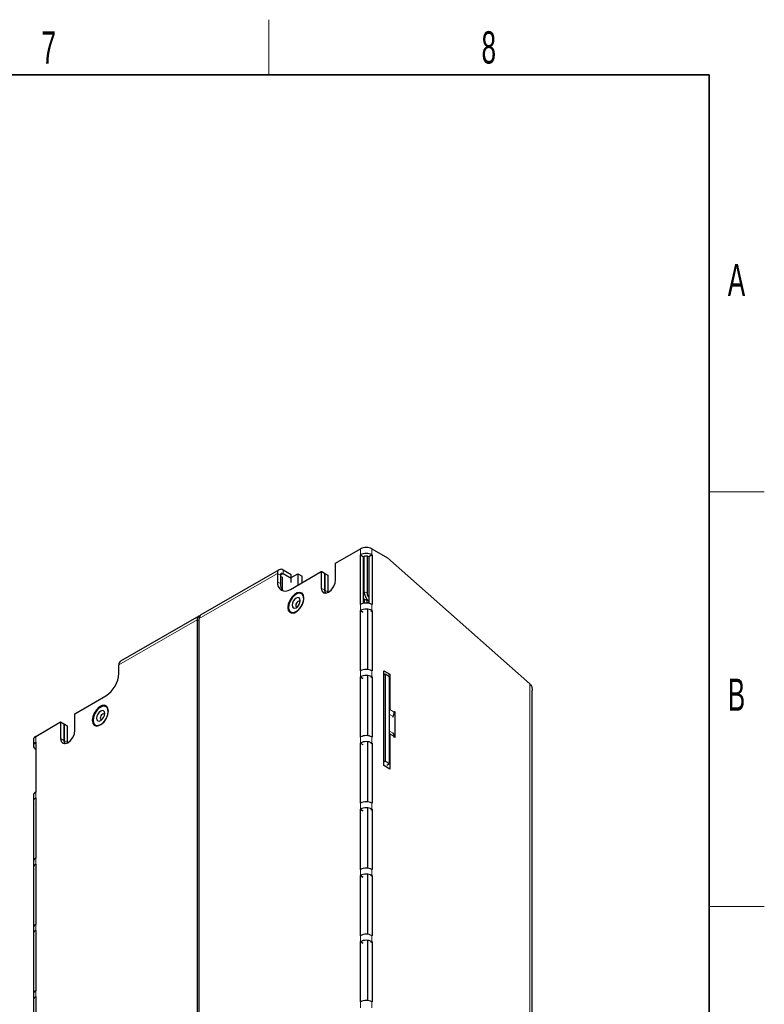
# Model space of a CAD drawing. Header units: millimetres. Extents: x 5 to 418, y 2 to 292.
# Tile 20 of 20: x 333 to 414, y 182 to 288. Entities that reach past the tile are written whole.
import ezdxf

# ---------------------------------------------------------------- set-up
doc = ezdxf.new("R2010")
doc.units = ezdxf.units.MM
doc.layers.add('SLD-0', color=7, linetype='Continuous')
doc.styles.add('SLDTEXTSTYLE0', font='TXT', dxfattribs={"width": 0.605})

msp = doc.modelspace()

# ---------------------------------------------------------------- linework, layer by layer
at = {"color": 7, "linetype": 'Continuous', "lineweight": 25}
for p, q in [((367.4826, 229.5114), (370.1839, 231.0708)), ((371.4285, 231.0708), (373.1257, 230.091)), ((370.1696, 230.4093), (370.1839, 230.4176)), ((370.1696, 225.0201), (370.1696, 230.4093)), ((370.1696, 230.4093), (370.509, 230.2134)), ((370.509, 230.2134), (370.5234, 230.2216)), ((370.509, 225.1474), (370.509, 230.2134)), ((370.5518, 230.2366), (370.5518, 226.4491)), ((370.8913, 230.284), (370.8913, 226.2532)), ((371.089, 230.2216), (371.1034, 230.2134)), ((371.4428, 230.4093), (371.1034, 230.2134)), ((371.1034, 230.2134), (371.1034, 225.1474)), ((371.4285, 230.4176), (371.4428, 230.4093)), ((371.4428, 230.4093), (371.4428, 225.0201)), ((373.1257, 230.091), (388.5689, 216.4399)), ((361.3434, 228.8125), (352.8581, 223.9141)), ((362.6601, 228.2628), (361.7833, 228.769)), ((367.4826, 227.715), (367.4826, 229.5114)), ((361.1611, 228.4096), (361.1611, 227.4951)), ((361.5005, 228.2137), (361.5005, 227.2992)), ((361.6704, 227.9852), (361.5005, 228.0833)), ((361.6704, 227.9852), (361.6704, 226.6211)), ((362.6601, 227.8709), (361.7833, 228.377)), ((362.5753, 226.6784), (365.927, 228.6133)), ((362.6601, 227.9687), (363.3676, 228.3771)), ((362.6601, 227.8709), (362.6601, 228.2628)), ((362.6601, 227.4134), (362.6601, 227.8709)), ((363.3676, 228.3771), (363.3676, 227.1358)), ((363.3676, 228.3771), (363.8485, 228.0995)), ((363.8485, 227.4134), (363.8485, 228.0995)), ((365.927, 228.6133), (365.927, 226.8169)), ((366.2664, 228.4174), (365.927, 228.6133)), ((366.2664, 228.4174), (366.2664, 226.621)), ((366.2664, 228.3845), (366.2951, 228.401)), ((366.2951, 228.401), (366.2951, 226.6047)), ((366.2951, 228.401), (366.6345, 228.2051)), ((366.6345, 228.2051), (366.6345, 226.4087)), ((366.6345, 226.4087), (366.6374, 226.3322)), ((370.509, 225.5754), (370.5799, 225.6163)), ((370.5799, 225.6163), (370.5799, 225.1601)), ((370.8628, 225.4531), (370.5799, 225.6163)), ((370.1839, 225.0284), (370.1696, 225.0201)), ((370.8628, 225.4531), (370.8628, 225.1762)), ((370.9476, 224.4895), (370.9476, 217.985)), ((371.4428, 225.0201), (371.4285, 225.0284)), ((352.6322, 223.7837), (344.1469, 218.8852)), ((352.4499, 223.3808), (352.4499, 114.6829)), ((352.6758, 114.8133), (352.6758, 223.5112)), ((370.1696, 224.3669), (370.1839, 224.3752)), ((370.1696, 217.8346), (370.1696, 224.3669)), ((370.1696, 224.3669), (370.4524, 224.2036)), ((371.4428, 224.3669), (371.3014, 224.2853)), ((371.4285, 224.3752), (371.4428, 224.3669)), ((371.4428, 224.3669), (371.4428, 217.8346)), ((343.9646, 217.5678), (343.9646, 218.4823)), ((370.1839, 217.8429), (370.1696, 217.8346)), ((370.1696, 217.1813), (370.1839, 217.1896)), ((370.1696, 210.649), (370.1696, 217.1813)), ((370.1696, 217.1813), (370.4524, 217.0181)), ((370.9476, 217.3039), (370.9476, 210.7995)), ((371.4428, 217.1813), (371.3014, 217.0997)), ((371.4428, 217.8346), (371.4285, 217.8429)), ((371.4285, 217.1896), (371.4428, 217.1813)), ((371.4428, 217.1813), (371.4428, 210.649)), ((372.7014, 217.8429), (373.352, 217.4673)), ((372.7014, 207.5544), (372.7014, 217.8429)), ((372.7014, 217.4346), (372.8429, 217.5162)), ((372.8429, 217.5162), (372.8429, 208.0444)), ((372.8429, 217.5162), (373.3237, 217.2386)), ((373.352, 217.4673), (373.2106, 217.3857)), ((373.3237, 207.7668), (373.3237, 217.2386)), ((373.352, 217.4673), (373.352, 213.6502)), ((339.1987, 213.1834), (342.5504, 215.1183)), ((388.8267, 119.7614), (388.8267, 215.7213)), ((339.1987, 211.387), (339.1987, 213.1834)), ((373.7055, 212.8223), (373.7314, 212.8807)), ((373.9177, 213.3847), (373.8467, 213.3437)), ((373.847, 213.4255), (373.9177, 213.3847)), ((373.847, 213.3645), (373.847, 213.4255)), ((373.9177, 213.3847), (373.9177, 210.6084)), ((334.9417, 210.7259), (337.6431, 212.2854)), ((337.6431, 212.2854), (337.6431, 210.489)), ((337.6431, 212.2854), (337.9825, 212.0894)), ((337.9825, 212.0894), (337.9825, 210.2931)), ((337.9825, 212.0566), (338.0108, 212.0729)), ((338.0108, 212.0729), (338.0108, 210.2765)), ((338.0108, 212.0729), (338.3502, 211.8769)), ((338.3502, 211.8769), (338.3502, 210.0806)), ((370.1839, 210.6573), (370.1696, 210.649)), ((371.4428, 210.649), (371.4285, 210.6573)), ((373.352, 210.996), (373.352, 207.1789)), ((373.7314, 211.0606), (373.7055, 211.0891)), ((373.847, 210.6492), (373.847, 210.7102)), ((373.9177, 210.6084), (373.847, 210.6492)), ((334.684, 210.3667), (334.684, 209.7135)), ((334.9417, 210.0727), (334.9561, 210.081)), ((334.9561, 210.081), (334.9561, 204.6918)), ((338.3502, 210.0806), (338.3531, 210.0041)), ((370.1696, 209.9958), (370.1839, 210.0041)), ((370.1696, 203.4635), (370.1696, 209.9958)), ((370.1696, 209.9958), (370.4524, 209.8325)), ((370.9476, 210.1184), (370.9476, 203.6139)), ((371.4428, 209.9958), (371.3014, 209.9141)), ((371.4285, 210.0041), (371.4428, 209.9958)), ((371.4428, 209.9958), (371.4428, 203.4635)), ((334.9561, 209.346), (334.9417, 209.3543)), ((372.8429, 208.0444), (372.7014, 207.9627)), ((373.352, 207.1789), (372.7014, 207.5544)), ((372.8429, 208.0444), (373.3237, 207.7668)), ((373.0409, 207.6035), (373.3237, 207.7668)), ((334.684, 204.3243), (334.684, 203.6711)), ((334.9561, 204.6918), (334.9417, 204.6835)), ((334.7438, 197.3227), (334.7438, 203.5894)), ((334.9417, 204.0303), (334.9561, 204.0386)), ((334.9561, 204.0386), (334.9561, 197.5062)), ((370.1839, 203.4717), (370.1696, 203.4635)), ((371.4428, 203.4635), (371.4285, 203.4717)), ((370.1696, 202.8102), (370.1839, 202.8185)), ((370.1696, 196.2779), (370.1696, 202.8102)), ((370.1696, 202.8102), (370.4524, 202.6469)), ((370.9476, 202.9328), (370.9476, 196.4284)), ((371.4428, 202.8102), (371.3014, 202.7286)), ((371.4285, 202.8185), (371.4428, 202.8102)), ((371.4428, 202.8102), (371.4428, 196.2779)), ((334.684, 197.1387), (334.684, 196.4855)), ((334.9561, 197.5062), (334.9417, 197.498)), ((334.9417, 196.8447), (334.9561, 196.853)), ((334.9561, 196.853), (334.9561, 190.3207)), ((334.7438, 190.1372), (334.7438, 196.4039)), ((370.1839, 196.2862), (370.1696, 196.2779)), ((370.1696, 195.6247), (370.1839, 195.6329)), ((370.1696, 189.0923), (370.1696, 195.6247)), ((370.1696, 195.6247), (370.4524, 195.4614)), ((370.9476, 195.7472), (370.9476, 189.2428)), ((371.4428, 195.6247), (371.3014, 195.543)), ((371.4428, 196.2779), (371.4285, 196.2862)), ((371.4285, 195.6329), (371.4428, 195.6247)), ((371.4428, 195.6247), (371.4428, 189.0923)), ((334.9561, 190.3207), (334.9417, 190.3124)), ((334.684, 189.9532), (334.684, 189.3)), ((334.7438, 182.9516), (334.7438, 189.2183)), ((334.9417, 189.6592), (334.9561, 189.6675)), ((334.9561, 189.6675), (334.9561, 183.1351)), ((370.1839, 189.1006), (370.1696, 189.0923)), ((370.1696, 188.4391), (370.1839, 188.4474)), ((370.1696, 181.9068), (370.1696, 188.4391)), ((370.1696, 188.4391), (370.4524, 188.2758)), ((370.9476, 188.5617), (370.9476, 182.0572)), ((371.4428, 188.4391), (371.3014, 188.3575)), ((371.4428, 189.0923), (371.4285, 189.1006)), ((371.4285, 188.4474), (371.4428, 188.4391)), ((371.4428, 188.4391), (371.4428, 181.9068)), ((334.684, 182.7676), (334.684, 182.1144)), ((334.9561, 183.1351), (334.9417, 183.1268)), ((334.7438, 175.7661), (334.7438, 182.0328)), ((334.9417, 182.4736), (334.9561, 182.4819)), ((334.9561, 182.4819), (334.9561, 175.9496)), ((370.1839, 181.9151), (370.1696, 181.9068)), ((371.4428, 181.9068), (371.4285, 181.9151))]:
    msp.add_line(p, q, dxfattribs=at)
at = {"color": 7, "linetype": 'Continuous', "lineweight": 18}
for p, q in [((370.1839, 231.0708), (370.1839, 230.4176)), ((371.4285, 231.0708), (371.4285, 230.4176)), ((370.1839, 230.4176), (370.5234, 230.2216)), ((371.4285, 230.4176), (371.089, 230.2216)), ((361.7833, 228.377), (361.7833, 228.769)), ((361.1611, 228.4096), (352.6758, 223.5112)), ((361.5005, 228.2137), (361.1611, 228.4096)), ((361.5005, 228.2137), (361.7833, 228.377)), ((361.1611, 227.4951), (361.5005, 227.2992)), ((366.2664, 226.621), (365.927, 226.8169)), ((366.2951, 226.6047), (366.6345, 226.4087)), ((370.5518, 226.4491), (370.509, 226.4244)), ((370.8913, 226.2532), (370.5518, 226.4491)), ((370.1839, 225.0284), (370.1839, 224.3752)), ((371.1034, 225.3305), (370.8628, 225.1916)), ((371.4285, 225.0284), (371.4285, 224.3752)), ((352.4499, 223.3808), (343.9646, 218.4823)), ((352.6758, 223.2504), (352.4499, 223.3808)), ((370.1839, 224.3752), (370.4668, 224.2119)), ((371.4285, 224.3752), (371.287, 224.2935)), ((370.1839, 217.8429), (370.1839, 217.1896)), ((370.1839, 217.1896), (370.4668, 217.0263)), ((371.4285, 217.1896), (371.287, 217.108)), ((371.4285, 217.8429), (371.4285, 217.1896)), ((388.5689, 216.4399), (388.5689, 119.7615)), ((373.7314, 212.8807), (373.3237, 213.116)), ((373.847, 213.3645), (373.352, 213.6502)), ((334.9417, 210.0727), (334.9417, 210.7259)), ((370.1839, 210.6573), (370.1839, 210.0041)), ((371.4285, 210.6573), (371.4285, 210.0041)), ((373.7314, 211.0606), (373.3237, 211.296)), ((373.847, 210.7102), (373.352, 210.996)), ((334.9561, 210.0644), (334.9417, 210.0727)), ((337.6431, 210.489), (337.9825, 210.2931)), ((338.0108, 210.2765), (338.3502, 210.0806)), ((370.1839, 210.0041), (370.4668, 209.8408)), ((371.4285, 210.0041), (371.287, 209.9224)), ((334.9561, 209.3625), (334.9417, 209.3543)), ((334.9417, 204.0303), (334.9417, 204.6835)), ((334.9561, 204.022), (334.9417, 204.0303)), ((370.1839, 203.4717), (370.1839, 202.8185)), ((371.4285, 203.4717), (371.4285, 202.8185)), ((370.1839, 202.8185), (370.4668, 202.6552)), ((371.4285, 202.8185), (371.287, 202.7369)), ((334.9417, 196.8447), (334.9417, 197.498)), ((334.9561, 196.8365), (334.9417, 196.8447)), ((370.1839, 196.2862), (370.1839, 195.6329)), ((370.1839, 195.6329), (370.4668, 195.4697)), ((371.4285, 195.6329), (371.287, 195.5513)), ((371.4285, 196.2862), (371.4285, 195.6329)), ((334.9417, 189.6592), (334.9417, 190.3124)), ((334.9561, 189.6509), (334.9417, 189.6592)), ((370.1839, 189.1006), (370.1839, 188.4474)), ((370.1839, 188.4474), (370.4668, 188.2841)), ((371.4285, 188.4474), (371.287, 188.3657)), ((371.4285, 189.1006), (371.4285, 188.4474)), ((334.9417, 182.4736), (334.9417, 183.1268)), ((334.9561, 182.4653), (334.9417, 182.4736)), ((370.1839, 181.9151), (370.1839, 181.2618)), ((371.4285, 181.9151), (371.4285, 181.2618))]:
    msp.add_line(p, q, dxfattribs=at)
at = {"color": 7, "linetype": 'Continuous', "lineweight": 25, "flags": 128}
for points in [[(365.927, 226.8169), (365.9862, 226.5074), (366.1548, 226.3133), (366.4071, 226.2643), (366.7048, 226.3677), (367.0024, 226.608), (367.2548, 226.9483), (367.4234, 227.3371), (367.4826, 227.715)], [(366.2664, 226.621), (366.3256, 226.3114), (366.3514, 226.2618)], [(366.2951, 226.6047), (366.3543, 226.2951), (366.3707, 226.262)], [(362.3453, 225.0956), (362.2924, 224.7187), (362.3453, 224.403), (362.4976, 224.1863), (362.7308, 224.095), (363.017, 224.1399), (363.3215, 224.3157), (363.6077, 224.6011), (363.8409, 224.9618), (363.9932, 225.3543), (364.0461, 225.7311), (363.9932, 226.0469), (363.8409, 226.2635), (363.6077, 226.3549), (363.3215, 226.3099), (363.017, 226.1342), (362.7308, 225.8487), (362.4976, 225.488), (362.3453, 225.0956)], [(362.9058, 224.1519), (363.2021, 224.259), (363.4984, 224.494), (363.7547, 224.8252), (363.9364, 225.2079), (364.0189, 225.5903), (363.991, 225.9208), (363.8567, 226.1549), (363.6339, 226.2608), (363.3528, 226.2243), (363.0514, 226.0502), (362.7703, 225.7622), (362.5475, 225.3991), (362.4132, 225.01), (362.3854, 224.6473), (362.4679, 224.3601), (362.6495, 224.1872), (362.9058, 224.1519)], [(363.0316, 224.6325), (363.2021, 224.6918), (363.3726, 224.8293), (363.5171, 225.0243), (363.6137, 225.2469), (363.6476, 225.4634), (363.6137, 225.6406), (363.5171, 225.7518), (363.3726, 225.7799), (363.2021, 225.7206), (363.0316, 225.583), (362.8871, 225.3881), (362.7905, 225.1655), (362.7566, 224.949), (362.7905, 224.7717), (362.8871, 224.6606), (363.0316, 224.6325)], [(363.6328, 225.3235), (363.6287, 225.3332), (363.5751, 225.395), (363.4948, 225.4106), (363.4001, 225.3777), (363.3054, 225.3012), (363.2251, 225.1929), (363.1714, 225.0693), (363.1526, 224.949), (363.1714, 224.8505), (363.2251, 224.7888), (363.3054, 224.7732), (363.3159, 224.7745)], [(341.1325, 212.8497), (341.0796, 212.4729), (341.1325, 212.1571), (341.2848, 211.9405), (341.518, 211.8491), (341.8042, 211.894), (342.1087, 212.0698), (342.3949, 212.3553), (342.6281, 212.716), (342.7804, 213.1084), (342.8333, 213.4852), (342.7804, 213.801), (342.6281, 214.0176), (342.3949, 214.109), (342.1087, 214.0641), (341.8042, 213.8883), (341.518, 213.6028), (341.2848, 213.2421), (341.1325, 212.8497)], [(341.6928, 211.9059), (341.9891, 212.013), (342.2854, 212.248), (342.5417, 212.5792), (342.7234, 212.9619), (342.8058, 213.3443), (342.778, 213.6748), (342.6437, 213.9089), (342.4209, 214.0148), (342.1398, 213.9782), (341.8384, 213.8042), (341.5573, 213.5162), (341.3345, 213.1531), (341.2002, 212.7639), (341.1724, 212.4013), (341.2549, 212.1141), (341.4365, 211.9412), (341.6928, 211.9059)], [(341.8186, 212.3865), (341.9891, 212.4458), (342.1596, 212.5833), (342.3041, 212.7783), (342.4007, 213.0009), (342.4346, 213.2173), (342.4007, 213.3946), (342.3041, 213.5058), (342.1596, 213.5339), (341.9891, 213.4746), (341.8186, 213.337), (341.6741, 213.1421), (341.5775, 212.9194), (341.5436, 212.703), (341.5775, 212.5257), (341.6741, 212.4146), (341.8186, 212.3865)], [(342.4198, 213.0775), (342.4157, 213.0872), (342.3621, 213.149), (342.2818, 213.1646), (342.1871, 213.1317), (342.0924, 213.0552), (342.0121, 212.9469), (341.9584, 212.8233), (341.9396, 212.703), (341.9584, 212.6045), (342.0121, 212.5428), (342.0924, 212.5272), (342.1029, 212.5285)], [(337.6431, 210.489), (337.7023, 210.1794), (337.8709, 209.9854), (338.1233, 209.9364), (338.4209, 210.0398), (338.7186, 210.28), (338.9709, 210.6204), (339.1395, 211.0091), (339.1987, 211.387)], [(337.9825, 210.2931), (338.0417, 209.9835), (338.0675, 209.9339)], [(338.0108, 210.2765), (338.07, 209.9669), (338.0863, 209.934)]]:
    msp.add_lwpolyline(points, dxfattribs=at)
at = {"color": 7, "linetype": 'Continuous', "lineweight": 25}
for centre, radius, start, end in [((370.8062, 229.8699), 1.3526, 62.609136, 117.390864), ((370.8062, 229.2167), 1.3526, 62.609136, 117.390864), ((370.8062, 229.6757), 0.6148, 62.610509, 117.389491), ((361.5404, 228.4712), 0.3843, 50.797052, 189.214822), ((361.6729, 228.2417), 0.1747, 50.795536, 189.213376), ((362.0232, 227.3552), 0.8734, 170.786113, 309.203527), ((362.5902, 227.2167), 1.0929, 175.67457, 220.529304), ((371.9199, 226.5165), 1.3697, 182.821234, 233.408474), ((371.519, 226.2861), 0.6287, 183.001765, 228.609333), ((370.8062, 223.8275), 1.3526, 62.609494, 117.390506), ((370.8062, 223.1742), 1.3526, 62.610407, 117.389593), ((352.8308, 223.4439), 0.386, 100.581932, 189.405497), ((353.0834, 223.5694), 0.4118, 123.17933, 188.132711), ((344.3972, 218.5293), 0.4351, 125.11677, 186.195622), ((370.8062, 216.6419), 1.3526, 62.609136, 117.390864), ((340.8942, 217.7075), 3.0736, 302.605456, 357.394504), ((370.8062, 215.9886), 1.3526, 62.610407, 117.389593), ((372.3324, 213.6583), 1.0196, 346.465369, 359.543606), ((372.6522, 213.3942), 1.1951, 334.554828, 358.577293), ((335.1244, 210.3228), 0.4426, 114.375231, 174.304998), ((370.8062, 209.4564), 1.3526, 62.609136, 117.390864), ((372.7026, 211.0041), 0.6494, 359.283571, 16.987629), ((373.348, 210.7399), 0.4999, 356.595675, 39.910679), ((335.0781, 209.7135), 0.3842, 110.782823, 249.217177), ((370.8062, 208.8031), 1.3526, 62.609494, 117.390506), ((335.1244, 204.2804), 0.4426, 114.375317, 174.304012), ((335.0729, 203.6748), 0.379, 110.256549, 209.692409), ((370.8062, 202.2708), 1.3526, 62.610407, 117.389593), ((370.8062, 201.6176), 1.3526, 62.609136, 117.390864), ((335.1244, 197.0948), 0.4426, 114.374976, 174.304353), ((335.073, 196.4892), 0.379, 110.257884, 209.691478), ((370.8062, 195.0852), 1.3526, 62.610407, 117.389593), ((370.8062, 194.432), 1.3526, 62.609136, 117.390864), ((335.1244, 189.9093), 0.4426, 114.373943, 174.305386), ((335.073, 189.3037), 0.379, 110.257884, 209.691478), ((370.8062, 187.8997), 1.3526, 62.609494, 117.390506), ((370.8062, 187.2464), 1.3526, 62.610407, 117.389593), ((335.1244, 182.7237), 0.4426, 114.373427, 174.305902), ((335.073, 182.1181), 0.379, 110.256844, 209.692518), ((370.8062, 180.7141), 1.3526, 62.609136, 117.390864)]:
    msp.add_arc(centre, radius, start, end, dxfattribs=at)
msp.add_open_spline([(388.5689, 216.4399), (388.6443, 216.3266), (388.7896, 216.108), (388.8129, 215.8468), (388.8242, 215.721)], degree=3, knots=[0, 0, 0, 0, 0.518229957, 1, 1, 1, 1], dxfattribs=at)
at = {"layer": 'SLD-0', "lineweight": 18}
for p, q in [((360.25, 282.5), (360.25, 288.5)), ((408, 237.25), (414, 237.25)), ((408, 192.25), (414, 192.25))]:
    msp.add_line(p, q, dxfattribs=at)
at = {"layer": 'SLD-0', "lineweight": 35}
for p, q in [((408, 282.5), (26, 282.5)), ((408, 12), (408, 282.5))]:
    msp.add_line(p, q, dxfattribs=at)

# ---------------------------------------------------------------- texts
at = {"layer": 'SLD-0', "char_height": 3.5, "attachment_point": 2, "style": 'SLDTEXTSTYLE0'}
for s, insert in [('7', (336.3527, 287.243)), ('8', (384.1027, 287.243)), ('A', (410.9816, 262.0011)), ('B', (410.9816, 217.0011))]:
    msp.add_mtext(s, dxfattribs=dict(at, insert=insert))

doc.saveas('drawing.dxf')
